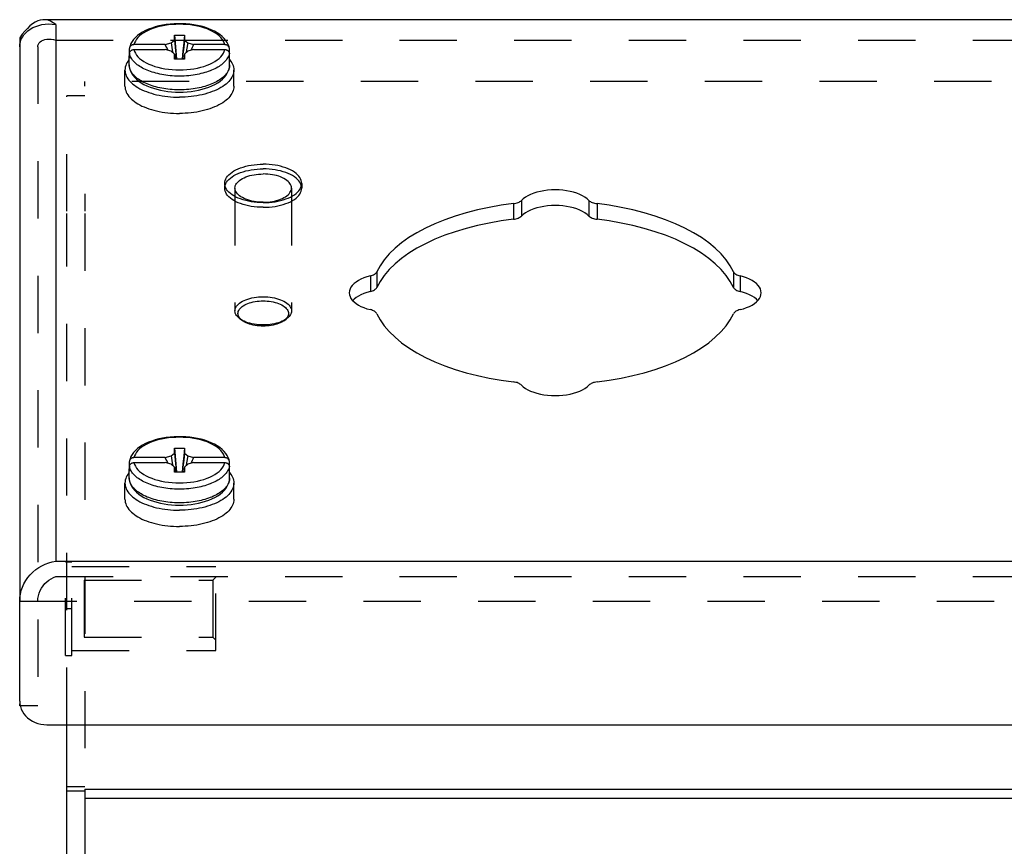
# Model space of a CAD drawing. Header units: inches. Extents: x 0 to 34.7, y 0 to 22.4.
# Tile 5 of 7: x 22.3 to 25.6, y 15.9 to 18.7. Entities that reach past the tile are written whole.
import ezdxf

# ---------------------------------------------------------------- set-up
doc = ezdxf.new("R2010")
doc.units = ezdxf.units.IN
doc.header["$LTSCALE"] = 1.90661
doc.header["$MEASUREMENT"] = 0
doc.linetypes.add('HIDDEN', pattern=[0.2, 0.1, -0.1])
doc.layers.get('0').update_dxf_attribs({"linetype": 'CONTINUOUS'})
doc.layers.add('DEFAULT_2', color=8, linetype='HIDDEN')
doc.layers.add('DOOR_ASSEMBLY', color=7, linetype='CONTINUOUS')

msp = doc.modelspace()

# ---------------------------------------------------------------- linework, layer by layer
at = {"color": 3, "linetype": 'Continuous'}
for p, q in [((22.4397, 13.7137), (22.4397, 16.322)), ((22.4997, 16.1079), (22.4997, 16.0779)), ((22.4997, 16.1079), (32.3797, 16.1079)), ((22.4997, 16.0779), (32.3797, 16.0779))]:
    msp.add_line(p, q, dxfattribs=at)
at = {"color": 7, "linetype": 'Continuous'}
for p, q in [((22.4397, 16.1167), (22.4997, 16.1167)), ((22.4397, 16.1017), (22.4997, 16.1017))]:
    msp.add_line(p, q, dxfattribs=at)
at = {"layer": 'DEFAULT_2', "color": 8, "linetype": 'HIDDEN'}
for p, q in [((22.4997, 18.4478), (22.4997, 18.4638)), ((32.3797, 18.4638), (22.4997, 18.4638)), ((22.4397, 18.0313), (22.4397, 18.4162)), ((22.4997, 18.4162), (22.4397, 18.4162)), ((22.4997, 18.0895), (22.4997, 18.0313)), ((22.4397, 16.322), (22.4397, 18.0238)), ((22.4997, 18.0238), (22.4997, 17.0324)), ((22.4357, 16.5527), (22.4357, 16.8647)), ((22.4357, 16.8647), (22.4567, 16.8647)), ((22.4567, 16.5527), (22.4567, 16.8647)), ((22.4567, 16.8487), (22.9357, 16.8487)), ((22.9357, 16.5687), (22.9357, 16.8487)), ((22.4982, 16.8037), (22.4982, 16.6137)), ((22.4982, 16.8037), (22.9257, 16.8037)), ((22.4997, 16.8155), (22.4997, 16.1079)), ((22.9257, 16.8037), (22.9357, 16.8137)), ((22.9257, 16.8037), (22.9257, 16.6137)), ((22.4357, 16.7087), (22.4567, 16.7087)), ((22.4982, 16.6137), (22.9257, 16.6137)), ((22.9257, 16.6137), (22.9357, 16.6037)), ((22.4357, 16.5527), (22.4567, 16.5527)), ((22.4567, 16.5687), (22.9357, 16.5687)), ((22.4997, 16.0779), (22.4997, 13.7137))]:
    msp.add_line(p, q, dxfattribs=at)
at = {"layer": 'DOOR_ASSEMBLY', "color": 3, "linetype": 'Continuous'}
for p, q in [((32.5159, 18.6693), (22.3634, 18.6693)), ((22.4034, 18.6532), (22.4034, 16.867)), ((22.2886, 18.6039), (22.2926, 18.6116)), ((22.2834, 18.5793), (22.2834, 16.7331)), ((22.4034, 16.867), (32.4759, 16.867)), ((22.2834, 16.4), (22.2834, 16.7031)), ((22.2834, 16.4), (22.284, 16.3912)), ((22.2834, 16.385), (22.2834, 16.3912)), ((22.3734, 16.322), (32.5059, 16.322))]:
    msp.add_line(p, q, dxfattribs=at)
at = {"layer": 'DOOR_ASSEMBLY', "color": 7, "linetype": 'Continuous'}
for p, q in [((22.2834, 18.6093), (22.2834, 18.5793)), ((22.7982, 18.6015), (22.7982, 18.618)), ((22.7982, 18.618), (22.8312, 18.618)), ((22.8312, 18.618), (22.8312, 18.6015)), ((22.6485, 18.5576), (22.6485, 18.5732)), ((22.7677, 18.5862), (22.6636, 18.5862)), ((22.7677, 18.5862), (22.787, 18.5918)), ((22.787, 18.5918), (22.7982, 18.6015)), ((22.8312, 18.6015), (22.8424, 18.5918)), ((22.8424, 18.5918), (22.8617, 18.5862)), ((22.9658, 18.5862), (22.8617, 18.5862)), ((22.9809, 18.5576), (22.9809, 18.5732)), ((22.6477, 18.5191), (22.6477, 18.5494)), ((22.6485, 18.5411), (22.6485, 18.5567)), ((22.6636, 18.5697), (22.7677, 18.5697)), ((22.787, 18.5641), (22.7677, 18.5697)), ((22.7982, 18.5545), (22.787, 18.5641)), ((22.7982, 18.538), (22.7982, 18.5545)), ((22.7982, 18.5545), (22.8003, 18.538)), ((22.8312, 18.538), (22.7982, 18.538)), ((22.8312, 18.5545), (22.8291, 18.538)), ((22.8424, 18.5641), (22.8312, 18.5545)), ((22.8312, 18.5545), (22.8312, 18.538)), ((22.8617, 18.5697), (22.8424, 18.5641)), ((22.8617, 18.5697), (22.9658, 18.5697)), ((22.9815, 18.5535), (22.9809, 18.5576)), ((22.9809, 18.5411), (22.9809, 18.5567)), ((22.9817, 18.5494), (22.9815, 18.5535)), ((22.9817, 18.5191), (22.9817, 18.5494)), ((22.9817, 18.5191), (22.9815, 18.5152)), ((22.6337, 18.4476), (22.6337, 18.5017)), ((22.9957, 18.4476), (22.9957, 18.5017)), ((23.9255, 18.0568), (23.9255, 18.0049)), ((23.9523, 18.0675), (23.9523, 18.0156)), ((24.177, 18.0675), (24.177, 18.0156)), ((24.2039, 18.0568), (24.2039, 18.0049)), ((23.4713, 17.8297), (23.4713, 17.7777)), ((24.6581, 17.8297), (24.6581, 17.7777)), ((23.4499, 17.8163), (23.4499, 17.7643)), ((24.6795, 17.8163), (24.6795, 17.7643)), ((22.778, 17.2767), (22.7662, 17.275)), ((22.784, 17.2795), (22.7712, 17.2779)), ((22.7982, 17.2265), (22.7982, 17.243)), ((22.7982, 17.243), (22.8312, 17.243)), ((22.8312, 17.243), (22.8312, 17.2265)), ((22.6485, 17.1826), (22.6485, 17.1982)), ((22.7677, 17.2112), (22.6636, 17.2112)), ((22.7677, 17.2112), (22.787, 17.2168)), ((22.787, 17.2168), (22.7982, 17.2265)), ((22.8312, 17.2265), (22.8424, 17.2168)), ((22.8424, 17.2168), (22.8617, 17.2112)), ((22.9658, 17.2112), (22.8617, 17.2112)), ((22.9809, 17.1826), (22.9809, 17.1982)), ((22.6477, 17.1441), (22.6477, 17.1744)), ((22.6485, 17.1661), (22.6485, 17.1817)), ((22.6636, 17.1947), (22.7677, 17.1947)), ((22.787, 17.1891), (22.7677, 17.1947)), ((22.7982, 17.1795), (22.787, 17.1891)), ((22.7982, 17.163), (22.7982, 17.1795)), ((22.7982, 17.1795), (22.8003, 17.163)), ((22.8312, 17.163), (22.7982, 17.163)), ((22.8312, 17.1795), (22.8291, 17.163)), ((22.8424, 17.1891), (22.8312, 17.1795)), ((22.8312, 17.1795), (22.8312, 17.163)), ((22.8617, 17.1947), (22.8424, 17.1891)), ((22.8617, 17.1947), (22.9658, 17.1947)), ((22.9815, 17.1785), (22.9809, 17.1826)), ((22.9809, 17.1661), (22.9809, 17.1817)), ((22.9817, 17.1744), (22.9815, 17.1785)), ((22.9817, 17.1441), (22.9817, 17.1744)), ((22.9817, 17.1441), (22.9815, 17.1402)), ((22.6337, 17.0726), (22.6337, 17.1267)), ((22.9957, 17.0726), (22.9957, 17.1267)), ((22.2834, 16.7031), (22.2834, 16.7331))]:
    msp.add_line(p, q, dxfattribs=at)
at = {"layer": 'DOOR_ASSEMBLY', "color": 8, "linetype": 'HIDDEN'}
for p, q in [((22.3434, 18.5793), (22.3434, 16.385)), ((22.4034, 18.6013), (32.4759, 18.6013)), ((22.9654, 18.1242), (22.9654, 18.1086)), ((23.2214, 18.1242), (23.2214, 18.1086)), ((22.9994, 18.1086), (22.9994, 17.6999)), ((23.1874, 18.1086), (23.1874, 17.6999)), ((23.0249, 17.6669), (23.0167, 17.6727)), ((23.162, 17.6669), (23.1702, 17.6727)), ((22.4034, 16.815), (32.4759, 16.815)), ((22.2834, 16.7331), (32.5959, 16.7331)), ((22.3434, 16.385), (22.2834, 16.385))]:
    msp.add_line(p, q, dxfattribs=at)
at = {"layer": 'DOOR_ASSEMBLY', "color": 3, "linetype": 'Continuous'}
for points in [[(22.3634, 18.6693), (22.3606, 18.6692), (22.352, 18.668), (22.3434, 18.6652), (22.3349, 18.661), (22.3263, 18.6554), (22.3177, 18.6485), (22.3092, 18.6403), (22.3006, 18.6309), (22.292, 18.6206), (22.2834, 18.6093)], [(22.4034, 18.6532), (22.3949, 18.6593), (22.3863, 18.664), (22.3777, 18.6672), (22.3692, 18.669), (22.3634, 18.6693)], [(22.2926, 18.6116), (22.2976, 18.6189), (22.3036, 18.6258), (22.3107, 18.6321), (22.3186, 18.6378), (22.3273, 18.6428), (22.3368, 18.647), (22.3469, 18.6503), (22.3575, 18.6528), (22.3686, 18.6544), (22.3801, 18.655), (22.3917, 18.6546), (22.4034, 18.6532)], [(22.2834, 18.5793), (22.284, 18.5876), (22.2857, 18.5958), (22.2886, 18.6039)], [(24.177, 18.0675), (24.1709, 18.0731), (24.1637, 18.0783), (24.1554, 18.0831), (24.1462, 18.0875), (24.1362, 18.0914), (24.1255, 18.0947), (24.1141, 18.0975), (24.1022, 18.0997), (24.0899, 18.1013), (24.0774, 18.1023), (24.0647, 18.1026), (24.052, 18.1023), (24.0395, 18.1013), (24.0272, 18.0997), (24.0153, 18.0975), (24.0039, 18.0947), (23.9932, 18.0914), (23.9831, 18.0875), (23.974, 18.0831), (23.9657, 18.0783), (23.9585, 18.0731), (23.9523, 18.0675)], [(23.9255, 18.0568), (23.8846, 18.0513), (23.8448, 18.0443), (23.8059, 18.036), (23.7683, 18.0264), (23.7321, 18.0155), (23.6975, 18.0033), (23.6646, 17.99), (23.6337, 17.9756), (23.6049, 17.9601), (23.5782, 17.9437), (23.554, 17.9264), (23.5321, 17.9083), (23.5129, 17.8895), (23.4962, 17.8701), (23.4824, 17.8501), (23.4713, 17.8297)], [(23.9255, 18.0568), (23.9298, 18.0574), (23.9339, 18.0583), (23.9377, 18.0594), (23.9413, 18.0607), (23.9446, 18.0621), (23.9476, 18.0638), (23.9502, 18.0656), (23.9523, 18.0675)], [(24.177, 18.0675), (24.1792, 18.0656), (24.1818, 18.0638), (24.1847, 18.0621), (24.188, 18.0607), (24.1916, 18.0594), (24.1955, 18.0583), (24.1996, 18.0574), (24.2039, 18.0568)], [(24.6581, 17.8297), (24.647, 17.8501), (24.6331, 17.8701), (24.6165, 17.8895), (24.5973, 17.9083), (24.5754, 17.9264), (24.5511, 17.9437), (24.5245, 17.9601), (24.4957, 17.9756), (24.4648, 17.99), (24.4319, 18.0033), (24.3973, 18.0155), (24.3611, 18.0264), (24.3235, 18.036), (24.2846, 18.0443), (24.2447, 18.0513), (24.2039, 18.0568)], [(23.4499, 17.8163), (23.4538, 17.8174), (23.4574, 17.8187), (23.4607, 17.8201), (23.4636, 17.8218), (23.4662, 17.8236), (23.4683, 17.8255), (23.47, 17.8276), (23.4713, 17.8297)], [(24.6581, 17.8297), (24.6593, 17.8276), (24.661, 17.8255), (24.6632, 17.8236), (24.6658, 17.8218), (24.6687, 17.8201), (24.672, 17.8187), (24.6756, 17.8174), (24.6795, 17.8163)], [(23.4499, 17.8163), (23.4387, 17.8132), (23.4284, 17.8096), (23.4187, 17.8055), (23.41, 17.8009), (23.4022, 17.7959), (23.3955, 17.7905), (23.3899, 17.7848), (23.3854, 17.7789), (23.3823, 17.7727), (23.3803, 17.7664), (23.3797, 17.7601)], [(24.7497, 17.7601), (24.749, 17.7664), (24.7471, 17.7727), (24.7439, 17.7789), (24.7395, 17.7848), (24.7339, 17.7905), (24.7272, 17.7959), (24.7194, 17.8009), (24.7107, 17.8055), (24.701, 17.8096), (24.6907, 17.8132), (24.6795, 17.8163)], [(23.3797, 17.7601), (23.3803, 17.7538), (23.3823, 17.7475), (23.3854, 17.7414), (23.3899, 17.7354), (23.3955, 17.7297), (23.4022, 17.7244), (23.41, 17.7193), (23.4187, 17.7147), (23.4284, 17.7106), (23.4387, 17.707), (23.4499, 17.7039)], [(24.6795, 17.7039), (24.6907, 17.707), (24.701, 17.7106), (24.7107, 17.7147), (24.7194, 17.7193), (24.7272, 17.7244), (24.7339, 17.7297), (24.7395, 17.7354), (24.7439, 17.7414), (24.7471, 17.7475), (24.749, 17.7538), (24.7497, 17.7601)], [(23.4713, 17.6905), (23.47, 17.6927), (23.4683, 17.6947), (23.4662, 17.6966), (23.4636, 17.6984), (23.4607, 17.7001), (23.4574, 17.7016), (23.4538, 17.7029), (23.4499, 17.7039)], [(23.4713, 17.6905), (23.4824, 17.6701), (23.4962, 17.6502), (23.5129, 17.6307), (23.5321, 17.6119), (23.554, 17.5938), (23.5782, 17.5765), (23.6049, 17.5601), (23.6337, 17.5446), (23.6646, 17.5302), (23.6975, 17.5169), (23.7321, 17.5047), (23.7683, 17.4938), (23.8059, 17.4842), (23.8448, 17.4759), (23.8846, 17.469), (23.9255, 17.4634)], [(24.2039, 17.4634), (24.2447, 17.469), (24.2846, 17.4759), (24.3235, 17.4842), (24.3611, 17.4938), (24.3973, 17.5047), (24.4319, 17.5169), (24.4648, 17.5302), (24.4957, 17.5446), (24.5245, 17.5601), (24.5511, 17.5765), (24.5754, 17.5938), (24.5973, 17.6119), (24.6165, 17.6307), (24.6331, 17.6502), (24.647, 17.6701), (24.6581, 17.6905)], [(24.6795, 17.7039), (24.6756, 17.7029), (24.672, 17.7016), (24.6687, 17.7001), (24.6658, 17.6984), (24.6632, 17.6966), (24.661, 17.6947), (24.6593, 17.6927), (24.6581, 17.6905)], [(23.9523, 17.4527), (23.9502, 17.4547), (23.9476, 17.4564), (23.9446, 17.4581), (23.9413, 17.4596), (23.9377, 17.4609), (23.9339, 17.4619), (23.9298, 17.4628), (23.9255, 17.4634)], [(24.2039, 17.4634), (24.1996, 17.4628), (24.1955, 17.4619), (24.1916, 17.4609), (24.188, 17.4596), (24.1847, 17.4581), (24.1818, 17.4564), (24.1792, 17.4547), (24.177, 17.4527)], [(23.9523, 17.4527), (23.9585, 17.4471), (23.9657, 17.4419), (23.974, 17.4371), (23.9831, 17.4327), (23.9932, 17.4289), (24.0039, 17.4255), (24.0153, 17.4227), (24.0272, 17.4205), (24.0395, 17.4189), (24.052, 17.4179), (24.0647, 17.4176), (24.0774, 17.4179), (24.0899, 17.4189), (24.1022, 17.4205), (24.1141, 17.4227), (24.1255, 17.4255), (24.1362, 17.4289), (24.1462, 17.4327), (24.1554, 17.4371), (24.1637, 17.4419), (24.1709, 17.4471), (24.177, 17.4527)], [(22.2834, 16.7331), (22.284, 16.7451), (22.2857, 16.7571), (22.2886, 16.7689), (22.2926, 16.7804), (22.2976, 16.7914), (22.3036, 16.802), (22.3107, 16.8121), (22.3186, 16.8216), (22.3273, 16.8303), (22.3368, 16.8383), (22.3469, 16.8453), (22.3575, 16.8515), (22.3686, 16.8569), (22.3801, 16.8613), (22.3917, 16.8646), (22.4034, 16.867)], [(22.284, 16.3912), (22.2857, 16.3826), (22.2885, 16.3742), (22.2924, 16.3661), (22.2972, 16.3585), (22.3031, 16.3514), (22.3098, 16.3448), (22.3173, 16.339), (22.3256, 16.334), (22.3344, 16.3297), (22.3437, 16.3264), (22.3534, 16.324), (22.3633, 16.3225), (22.3734, 16.322)]]:
    msp.add_lwpolyline(points, dxfattribs=at)
at = {"layer": 'DOOR_ASSEMBLY', "color": 7, "linetype": 'Continuous'}
for points in [[(22.9807, 18.5754), (22.9797, 18.5792), (22.9773, 18.5864), (22.9737, 18.5935), (22.9691, 18.6005), (22.9635, 18.6072), (22.9567, 18.6138), (22.949, 18.62), (22.9404, 18.6258), (22.9309, 18.6311), (22.9208, 18.6359), (22.9101, 18.6402), (22.8988, 18.644), (22.887, 18.6473), (22.8748, 18.6501), (22.8622, 18.6523), (22.8494, 18.654), (22.8364, 18.6552), (22.8233, 18.6558), (22.8102, 18.6559), (22.7971, 18.6555), (22.784, 18.6545), (22.7712, 18.6529), (22.7586, 18.6509), (22.7463, 18.6483), (22.7345, 18.6452), (22.7231, 18.6416), (22.7122, 18.6374), (22.7019, 18.6328), (22.6923, 18.6277), (22.6835, 18.6222), (22.6755, 18.6162), (22.6685, 18.6099), (22.6625, 18.6033), (22.6575, 18.5965), (22.6535, 18.5895), (22.6506, 18.5825), (22.6487, 18.5754)], [(22.9658, 18.5862), (22.9639, 18.5923), (22.9611, 18.5983), (22.9573, 18.6042), (22.9526, 18.6099), (22.947, 18.6154), (22.9405, 18.6206), (22.9331, 18.6256), (22.925, 18.6302), (22.9162, 18.6345), (22.9067, 18.6385), (22.8965, 18.642), (22.8859, 18.6451), (22.8747, 18.6478), (22.8632, 18.65), (22.8514, 18.6517), (22.8393, 18.653), (22.827, 18.6537), (22.8147, 18.654), (22.8024, 18.6537), (22.7901, 18.653), (22.778, 18.6517), (22.7662, 18.65), (22.7546, 18.6478), (22.7435, 18.6451), (22.7328, 18.642), (22.7227, 18.6385), (22.7132, 18.6345), (22.7044, 18.6302), (22.6962, 18.6256), (22.6889, 18.6206), (22.6824, 18.6154), (22.6768, 18.6099), (22.672, 18.6042), (22.6682, 18.5983), (22.6654, 18.5923), (22.6636, 18.5862)], [(22.7982, 18.618), (22.8004, 18.592), (22.8028, 18.5659), (22.8055, 18.5395), (22.8056, 18.538)], [(22.8312, 18.618), (22.829, 18.592), (22.8265, 18.5659), (22.8239, 18.5395), (22.8237, 18.538)], [(22.6487, 18.5754), (22.6486, 18.5745), (22.6485, 18.5732)], [(22.6636, 18.5862), (22.6621, 18.5861), (22.6607, 18.586), (22.6592, 18.5856), (22.6578, 18.5852), (22.6565, 18.5847), (22.6552, 18.584), (22.654, 18.5833), (22.6529, 18.5824), (22.6519, 18.5815), (22.6511, 18.5804), (22.6503, 18.5793), (22.6497, 18.5782), (22.6492, 18.577), (22.6488, 18.5757), (22.6487, 18.5754)], [(22.7771, 18.567), (22.7749, 18.5714), (22.7725, 18.5762), (22.7701, 18.5811), (22.7677, 18.5862)], [(22.787, 18.5918), (22.7907, 18.5694), (22.7926, 18.5593)], [(22.7982, 18.6015), (22.8004, 18.5777), (22.8028, 18.554), (22.8046, 18.538)], [(22.8312, 18.6015), (22.829, 18.5777), (22.8265, 18.554), (22.8248, 18.538)], [(22.8424, 18.5918), (22.8386, 18.5694), (22.8368, 18.5593)], [(22.8617, 18.5862), (22.8593, 18.5811), (22.8569, 18.5762), (22.8545, 18.5714), (22.8522, 18.567)], [(22.9807, 18.5754), (22.9806, 18.5757), (22.9802, 18.577), (22.9797, 18.5782), (22.9791, 18.5793), (22.9783, 18.5804), (22.9774, 18.5815), (22.9765, 18.5824), (22.9754, 18.5833), (22.9742, 18.584), (22.9729, 18.5847), (22.9716, 18.5852), (22.9702, 18.5856), (22.9687, 18.586), (22.9673, 18.5861), (22.9658, 18.5862)], [(22.9809, 18.5732), (22.9808, 18.5745), (22.9807, 18.5754)], [(22.6485, 18.5576), (22.6479, 18.5535), (22.6477, 18.5494)], [(22.6477, 18.5494), (22.6479, 18.5452), (22.6485, 18.5411)], [(22.6485, 18.5567), (22.6486, 18.558), (22.6488, 18.5592), (22.6492, 18.5605), (22.6497, 18.5617), (22.6503, 18.5628), (22.651, 18.5639), (22.6519, 18.565), (22.6529, 18.5659), (22.654, 18.5668), (22.6552, 18.5675), (22.6565, 18.5682), (22.6578, 18.5687), (22.6592, 18.5691), (22.6607, 18.5695), (22.6621, 18.5696), (22.6636, 18.5697)], [(22.7073, 18.501), (22.702, 18.5033), (22.6969, 18.5058), (22.692, 18.5083), (22.6874, 18.5109), (22.6829, 18.5137), (22.6787, 18.5165), (22.6747, 18.5194), (22.671, 18.5224), (22.6675, 18.5255), (22.6644, 18.5286), (22.6614, 18.5318), (22.6588, 18.535), (22.6564, 18.5384), (22.6542, 18.5419), (22.6523, 18.5454), (22.6507, 18.5491), (22.6494, 18.5529), (22.6485, 18.5567)], [(22.6636, 18.5697), (22.6654, 18.5636), (22.6682, 18.5576), (22.672, 18.5517), (22.6768, 18.546), (22.6824, 18.5405), (22.6889, 18.5353), (22.6962, 18.5303), (22.7044, 18.5257), (22.7132, 18.5214), (22.7227, 18.5174), (22.7328, 18.5139), (22.7435, 18.5108), (22.7546, 18.5081), (22.7662, 18.5059), (22.778, 18.5042), (22.7901, 18.503), (22.8024, 18.5022), (22.8147, 18.502), (22.827, 18.5022), (22.8393, 18.503), (22.8514, 18.5042), (22.8632, 18.5059), (22.8747, 18.5081), (22.8859, 18.5108), (22.8965, 18.5139), (22.9067, 18.5174), (22.9162, 18.5214), (22.925, 18.5257), (22.9331, 18.5303), (22.9405, 18.5353), (22.947, 18.5405), (22.9526, 18.546), (22.9573, 18.5517), (22.9611, 18.5576), (22.9639, 18.5636), (22.9658, 18.5697)], [(22.9809, 18.5567), (22.9799, 18.5529), (22.9787, 18.5491), (22.9771, 18.5454), (22.9752, 18.5419), (22.973, 18.5384), (22.9706, 18.535), (22.9679, 18.5318), (22.965, 18.5286), (22.9618, 18.5255), (22.9584, 18.5224), (22.9547, 18.5194), (22.9507, 18.5165), (22.9465, 18.5137), (22.942, 18.5109), (22.9373, 18.5083), (22.9324, 18.5057), (22.9273, 18.5033)], [(22.9658, 18.5697), (22.9673, 18.5696), (22.9687, 18.5695), (22.9702, 18.5691), (22.9715, 18.5687), (22.9729, 18.5682), (22.9742, 18.5675), (22.9753, 18.5668), (22.9764, 18.5659), (22.9774, 18.565), (22.9783, 18.5639), (22.9791, 18.5628), (22.9797, 18.5617), (22.9802, 18.5605), (22.9806, 18.5592), (22.9808, 18.558), (22.9809, 18.5567)], [(22.9809, 18.5411), (22.9815, 18.5452), (22.9817, 18.5494)], [(22.6477, 18.5366), (22.6465, 18.5352), (22.6432, 18.5306), (22.6403, 18.526), (22.6379, 18.5212), (22.6361, 18.5164), (22.6347, 18.5115), (22.634, 18.5066), (22.6337, 18.5017)], [(22.6477, 18.5191), (22.6481, 18.5121), (22.6496, 18.5051), (22.6519, 18.4981), (22.6553, 18.4911), (22.6597, 18.4842), (22.6652, 18.4775), (22.6717, 18.471), (22.6792, 18.4649), (22.6876, 18.4592), (22.6967, 18.4539), (22.7066, 18.449), (22.717, 18.4447), (22.728, 18.4408), (22.7395, 18.4375), (22.7514, 18.4346), (22.7636, 18.4323), (22.7762, 18.4304), (22.7889, 18.4291), (22.8018, 18.4283), (22.8147, 18.4281)], [(22.8147, 18.4356), (22.8065, 18.4357), (22.7986, 18.4359), (22.791, 18.4364), (22.7835, 18.437), (22.7763, 18.4378), (22.7692, 18.4387), (22.7624, 18.4398), (22.7557, 18.4409), (22.7491, 18.4423), (22.7427, 18.4437), (22.7364, 18.4453), (22.7302, 18.447), (22.7242, 18.4489), (22.7183, 18.4509), (22.7126, 18.453), (22.7071, 18.4552), (22.7018, 18.4575), (22.6967, 18.46), (22.6918, 18.4625), (22.6871, 18.4652), (22.6826, 18.468), (22.6784, 18.4708), (22.6744, 18.4737), (22.6707, 18.4768), (22.6673, 18.4798), (22.6641, 18.483), (22.6612, 18.4862), (22.6586, 18.4894), (22.6561, 18.4928), (22.654, 18.4963), (22.6521, 18.4999), (22.6506, 18.5036), (22.6493, 18.5074), (22.6484, 18.5113), (22.6479, 18.5152), (22.6477, 18.5191)], [(22.8147, 18.4281), (22.8277, 18.4283), (22.8406, 18.4291), (22.8534, 18.4304), (22.8659, 18.4323), (22.8782, 18.4346), (22.8901, 18.4375), (22.9016, 18.4409), (22.9126, 18.4448), (22.923, 18.4491), (22.9328, 18.454), (22.942, 18.4593), (22.9503, 18.465), (22.9577, 18.4711), (22.9642, 18.4776), (22.9697, 18.4843), (22.9741, 18.4911), (22.9774, 18.4981), (22.9798, 18.5051), (22.9812, 18.5121), (22.9817, 18.5191)], [(22.9815, 18.5152), (22.981, 18.5113), (22.9801, 18.5074), (22.9788, 18.5036), (22.9773, 18.4999), (22.9754, 18.4963), (22.9732, 18.4928), (22.9708, 18.4895), (22.9682, 18.4862), (22.9653, 18.483), (22.9621, 18.4799), (22.9587, 18.4768), (22.955, 18.4738), (22.951, 18.4708), (22.9468, 18.468), (22.9423, 18.4652), (22.9377, 18.4626), (22.9328, 18.46), (22.9277, 18.4576), (22.9223, 18.4552), (22.9168, 18.453), (22.9111, 18.4509), (22.9053, 18.4489), (22.8992, 18.4471), (22.8931, 18.4453), (22.8868, 18.4437), (22.8803, 18.4423), (22.8738, 18.441), (22.8671, 18.4398), (22.8602, 18.4387), (22.8531, 18.4378), (22.8459, 18.437), (22.8385, 18.4364), (22.8308, 18.4359), (22.8228, 18.4357), (22.8147, 18.4356)], [(22.9817, 18.5366), (22.9828, 18.5352), (22.9862, 18.5306), (22.9891, 18.526), (22.9915, 18.5212), (22.9933, 18.5164), (22.9946, 18.5115), (22.9954, 18.5066), (22.9957, 18.5017)], [(22.6337, 18.5017), (22.634, 18.4968), (22.6347, 18.492), (22.6361, 18.4871), (22.6379, 18.4823), (22.6403, 18.4775), (22.6432, 18.4728), (22.6465, 18.4682), (22.6504, 18.4637), (22.6548, 18.4593), (22.6596, 18.4551), (22.6649, 18.451), (22.6706, 18.447), (22.6767, 18.4432)], [(22.8147, 18.4815), (22.8066, 18.4816), (22.7987, 18.4818), (22.791, 18.4823), (22.7836, 18.4829), (22.7764, 18.4837), (22.7693, 18.4846), (22.7625, 18.4856), (22.7558, 18.4868), (22.7492, 18.4881), (22.7428, 18.4896), (22.7366, 18.4912), (22.7304, 18.4929), (22.7244, 18.4947), (22.7185, 18.4967), (22.7128, 18.4988), (22.7073, 18.501)], [(22.9273, 18.5033), (22.922, 18.501), (22.9165, 18.4988), (22.9108, 18.4967), (22.905, 18.4947), (22.899, 18.4929), (22.8928, 18.4912), (22.8865, 18.4896), (22.8801, 18.4881), (22.8736, 18.4868), (22.8669, 18.4856), (22.86, 18.4846), (22.853, 18.4837), (22.8458, 18.4829), (22.8384, 18.4823), (22.8307, 18.4818), (22.8228, 18.4816), (22.8147, 18.4815)], [(22.9957, 18.5017), (22.9954, 18.4968), (22.9946, 18.492), (22.9933, 18.4871), (22.9915, 18.4823), (22.9891, 18.4775), (22.9862, 18.4728), (22.9828, 18.4682), (22.979, 18.4637), (22.9746, 18.4593), (22.9698, 18.4551), (22.9645, 18.451), (22.9588, 18.447), (22.9526, 18.4432)], [(22.6337, 18.4476), (22.634, 18.4427), (22.6347, 18.4378), (22.6361, 18.433), (22.6379, 18.4282), (22.6403, 18.4234), (22.6432, 18.4187), (22.6465, 18.4141), (22.6504, 18.4096), (22.6548, 18.4052), (22.6596, 18.401), (22.6649, 18.3968), (22.6706, 18.3928), (22.6767, 18.389), (22.6833, 18.3854), (22.6902, 18.3819), (22.6975, 18.3786), (22.7052, 18.3756), (22.7131, 18.3727), (22.7214, 18.3701), (22.7299, 18.3677), (22.7387, 18.3655), (22.7477, 18.3635), (22.7569, 18.3619), (22.7663, 18.3604), (22.7758, 18.3592), (22.7854, 18.3583), (22.7951, 18.3576), (22.8049, 18.3572), (22.8147, 18.3571)], [(22.6767, 18.4432), (22.6833, 18.4395), (22.6902, 18.436), (22.6975, 18.4328), (22.7052, 18.4297), (22.7131, 18.4268), (22.7214, 18.4242), (22.7299, 18.4218), (22.7387, 18.4196), (22.7477, 18.4177), (22.7569, 18.416), (22.7663, 18.4145), (22.7758, 18.4134), (22.7854, 18.4124), (22.7951, 18.4118), (22.8049, 18.4114), (22.8147, 18.4112)], [(22.9957, 18.4476), (22.9954, 18.4427), (22.9946, 18.4378), (22.9933, 18.433), (22.9915, 18.4282), (22.9891, 18.4234), (22.9862, 18.4187), (22.9828, 18.4141), (22.979, 18.4096), (22.9746, 18.4052), (22.9698, 18.401), (22.9645, 18.3968), (22.9588, 18.3928), (22.9526, 18.389), (22.9461, 18.3854), (22.9392, 18.3819), (22.9319, 18.3786), (22.9242, 18.3756), (22.9163, 18.3727), (22.908, 18.3701), (22.8995, 18.3677), (22.8907, 18.3655), (22.8817, 18.3635), (22.8725, 18.3619), (22.8631, 18.3604), (22.8536, 18.3592), (22.844, 18.3583), (22.8343, 18.3576), (22.8245, 18.3572), (22.8147, 18.3571)], [(22.9526, 18.4432), (22.9461, 18.4395), (22.9392, 18.436), (22.9319, 18.4328), (22.9242, 18.4297), (22.9163, 18.4268), (22.908, 18.4242), (22.8995, 18.4218), (22.8907, 18.4196), (22.8817, 18.4177), (22.8725, 18.416), (22.8631, 18.4145), (22.8536, 18.4134), (22.844, 18.4124), (22.8343, 18.4118), (22.8245, 18.4114), (22.8147, 18.4112)], [(24.177, 18.0156), (24.1709, 18.0211), (24.1637, 18.0263), (24.1554, 18.0311), (24.1462, 18.0355), (24.1362, 18.0394), (24.1255, 18.0428), (24.1141, 18.0456), (24.1022, 18.0478), (24.0899, 18.0494), (24.0774, 18.0503), (24.0647, 18.0507), (24.052, 18.0503), (24.0395, 18.0494), (24.0272, 18.0478), (24.0153, 18.0456), (24.0039, 18.0428), (23.9932, 18.0394), (23.9831, 18.0355), (23.974, 18.0311), (23.9657, 18.0263), (23.9585, 18.0211), (23.9523, 18.0156)], [(23.9255, 18.0049), (23.9298, 18.0055), (23.9339, 18.0063), (23.9377, 18.0074), (23.9413, 18.0087), (23.9446, 18.0102), (23.9476, 18.0118), (23.9502, 18.0136), (23.9523, 18.0156)], [(24.177, 18.0156), (24.1792, 18.0136), (24.1818, 18.0118), (24.1847, 18.0102), (24.188, 18.0087), (24.1916, 18.0074), (24.1955, 18.0063), (24.1996, 18.0055), (24.2039, 18.0049)], [(23.9255, 18.0049), (23.8846, 17.9993), (23.8448, 17.9924), (23.8059, 17.9841), (23.7683, 17.9744), (23.7321, 17.9635), (23.6975, 17.9514), (23.6646, 17.9381), (23.6337, 17.9236), (23.6049, 17.9082), (23.5782, 17.8918), (23.554, 17.8745), (23.5321, 17.8564), (23.5129, 17.8375), (23.4962, 17.8181), (23.4824, 17.7982), (23.4713, 17.7777)], [(24.6581, 17.7777), (24.647, 17.7982), (24.6331, 17.8181), (24.6165, 17.8375), (24.5973, 17.8564), (24.5754, 17.8745), (24.5511, 17.8918), (24.5245, 17.9082), (24.4957, 17.9236), (24.4648, 17.9381), (24.4319, 17.9514), (24.3973, 17.9635), (24.3611, 17.9744), (24.3235, 17.9841), (24.2846, 17.9924), (24.2447, 17.9993), (24.2039, 18.0049)], [(23.4499, 17.7643), (23.4387, 17.7612), (23.4284, 17.7576), (23.4187, 17.7535), (23.41, 17.7489), (23.4022, 17.7439), (23.3955, 17.7385), (23.3911, 17.7341)], [(23.4499, 17.7643), (23.4538, 17.7654), (23.4574, 17.7667), (23.4607, 17.7682), (23.4636, 17.7698), (23.4662, 17.7716), (23.4683, 17.7736), (23.47, 17.7756), (23.4713, 17.7777)], [(24.6581, 17.7777), (24.6593, 17.7756), (24.661, 17.7736), (24.6632, 17.7716), (24.6658, 17.7698), (24.6687, 17.7682), (24.672, 17.7667), (24.6756, 17.7654), (24.6795, 17.7643)], [(24.7382, 17.7341), (24.7339, 17.7385), (24.7272, 17.7439), (24.7194, 17.7489), (24.7107, 17.7535), (24.701, 17.7576), (24.6907, 17.7612), (24.6795, 17.7643)], [(22.7712, 17.2779), (22.7586, 17.2759), (22.7463, 17.2733), (22.7345, 17.2702), (22.7231, 17.2666), (22.7122, 17.2624), (22.7019, 17.2578), (22.6923, 17.2527), (22.6835, 17.2472), (22.6755, 17.2412), (22.6685, 17.2349), (22.6625, 17.2283), (22.6575, 17.2215), (22.6535, 17.2145), (22.6506, 17.2075), (22.6487, 17.2004)], [(22.7662, 17.275), (22.7546, 17.2728), (22.7435, 17.2701), (22.7328, 17.267), (22.7227, 17.2635), (22.7132, 17.2595), (22.7044, 17.2552), (22.6962, 17.2506), (22.6889, 17.2456), (22.6824, 17.2404), (22.6768, 17.2349), (22.672, 17.2292), (22.6682, 17.2233), (22.6654, 17.2173), (22.6636, 17.2112)], [(22.9658, 17.2112), (22.9639, 17.2173), (22.9611, 17.2233), (22.9573, 17.2292), (22.9526, 17.2349), (22.947, 17.2404), (22.9405, 17.2456), (22.9331, 17.2506), (22.925, 17.2552), (22.9162, 17.2595), (22.9067, 17.2635), (22.8965, 17.267), (22.8859, 17.2701), (22.8747, 17.2728), (22.8632, 17.275), (22.8514, 17.2767), (22.8393, 17.278), (22.827, 17.2787), (22.8147, 17.279), (22.8024, 17.2787), (22.7901, 17.278), (22.778, 17.2767)], [(22.9807, 17.2004), (22.9797, 17.2042), (22.9773, 17.2114), (22.9737, 17.2185), (22.9691, 17.2255), (22.9635, 17.2322), (22.9567, 17.2388), (22.949, 17.245), (22.9404, 17.2508), (22.9309, 17.2561), (22.9208, 17.2609), (22.9101, 17.2652), (22.8988, 17.269), (22.887, 17.2723), (22.8748, 17.2751), (22.8622, 17.2773), (22.8494, 17.279), (22.8364, 17.2802), (22.8233, 17.2808), (22.8102, 17.2809), (22.7971, 17.2805), (22.784, 17.2795)], [(22.7982, 17.243), (22.8004, 17.217), (22.8028, 17.1909), (22.8055, 17.1645), (22.8056, 17.163)], [(22.8312, 17.243), (22.829, 17.217), (22.8265, 17.1909), (22.8239, 17.1645), (22.8237, 17.163)], [(22.6487, 17.2004), (22.6486, 17.1995), (22.6485, 17.1982)], [(22.6636, 17.2112), (22.6621, 17.2111), (22.6607, 17.211), (22.6592, 17.2106), (22.6578, 17.2102), (22.6565, 17.2097), (22.6552, 17.209), (22.654, 17.2083), (22.6529, 17.2074), (22.6519, 17.2065), (22.6511, 17.2054), (22.6503, 17.2043), (22.6497, 17.2032), (22.6492, 17.202), (22.6488, 17.2007), (22.6487, 17.2004)], [(22.7771, 17.192), (22.7749, 17.1964), (22.7725, 17.2012), (22.7701, 17.2061), (22.7677, 17.2112)], [(22.787, 17.2168), (22.7907, 17.1944), (22.7926, 17.1843)], [(22.7982, 17.2265), (22.8004, 17.2027), (22.8028, 17.179), (22.8046, 17.163)], [(22.8312, 17.2265), (22.829, 17.2027), (22.8265, 17.179), (22.8248, 17.163)], [(22.8424, 17.2168), (22.8386, 17.1944), (22.8368, 17.1843)], [(22.8617, 17.2112), (22.8593, 17.2061), (22.8569, 17.2012), (22.8545, 17.1964), (22.8522, 17.192)], [(22.9807, 17.2004), (22.9806, 17.2007), (22.9802, 17.202), (22.9797, 17.2032), (22.9791, 17.2043), (22.9783, 17.2054), (22.9774, 17.2065), (22.9765, 17.2074), (22.9754, 17.2083), (22.9742, 17.209), (22.9729, 17.2097), (22.9716, 17.2102), (22.9702, 17.2106), (22.9687, 17.211), (22.9673, 17.2111), (22.9658, 17.2112)], [(22.9809, 17.1982), (22.9808, 17.1995), (22.9807, 17.2004)], [(22.6485, 17.1826), (22.6479, 17.1785), (22.6477, 17.1744)], [(22.6477, 17.1744), (22.6479, 17.1702), (22.6485, 17.1661)], [(22.6485, 17.1817), (22.6486, 17.183), (22.6488, 17.1842), (22.6492, 17.1855), (22.6497, 17.1867), (22.6503, 17.1878), (22.651, 17.1889), (22.6519, 17.19), (22.6529, 17.1909), (22.654, 17.1918), (22.6552, 17.1925), (22.6565, 17.1932), (22.6578, 17.1937), (22.6592, 17.1941), (22.6607, 17.1945), (22.6621, 17.1946), (22.6636, 17.1947)], [(22.7073, 17.126), (22.702, 17.1283), (22.6969, 17.1308), (22.692, 17.1333), (22.6874, 17.1359), (22.6829, 17.1387), (22.6787, 17.1415), (22.6747, 17.1444), (22.671, 17.1474), (22.6675, 17.1505), (22.6644, 17.1536), (22.6614, 17.1568), (22.6588, 17.16), (22.6564, 17.1634), (22.6542, 17.1669), (22.6523, 17.1704), (22.6507, 17.1741), (22.6494, 17.1779), (22.6485, 17.1817)], [(22.6636, 17.1947), (22.6654, 17.1886), (22.6682, 17.1826), (22.672, 17.1767), (22.6768, 17.171), (22.6824, 17.1655), (22.6889, 17.1603), (22.6962, 17.1553), (22.7044, 17.1507), (22.7132, 17.1464), (22.7227, 17.1424), (22.7328, 17.1389), (22.7435, 17.1358), (22.7546, 17.1331), (22.7662, 17.1309), (22.778, 17.1292), (22.7901, 17.128), (22.8024, 17.1272), (22.8147, 17.127), (22.827, 17.1272), (22.8393, 17.128), (22.8514, 17.1292), (22.8632, 17.1309), (22.8747, 17.1331), (22.8859, 17.1358), (22.8965, 17.1389), (22.9067, 17.1424), (22.9162, 17.1464), (22.925, 17.1507), (22.9331, 17.1553), (22.9405, 17.1603), (22.947, 17.1655), (22.9526, 17.171), (22.9573, 17.1767), (22.9611, 17.1826), (22.9639, 17.1886), (22.9658, 17.1947)], [(22.9809, 17.1817), (22.9799, 17.1779), (22.9787, 17.1741), (22.9771, 17.1704), (22.9752, 17.1669), (22.973, 17.1634), (22.9706, 17.16), (22.9679, 17.1568), (22.965, 17.1536), (22.9618, 17.1505), (22.9584, 17.1474), (22.9547, 17.1444), (22.9507, 17.1415), (22.9465, 17.1387), (22.942, 17.1359), (22.9373, 17.1333), (22.9324, 17.1307), (22.9273, 17.1283)], [(22.9658, 17.1947), (22.9673, 17.1946), (22.9687, 17.1945), (22.9702, 17.1941), (22.9715, 17.1937), (22.9729, 17.1932), (22.9742, 17.1925), (22.9753, 17.1918), (22.9764, 17.1909), (22.9774, 17.19), (22.9783, 17.1889), (22.9791, 17.1878), (22.9797, 17.1867), (22.9802, 17.1855), (22.9806, 17.1842), (22.9808, 17.183), (22.9809, 17.1817)], [(22.9809, 17.1661), (22.9815, 17.1702), (22.9817, 17.1744)], [(22.6477, 17.1616), (22.6465, 17.1602), (22.6432, 17.1556), (22.6403, 17.151), (22.6379, 17.1462), (22.6361, 17.1414), (22.6347, 17.1365), (22.634, 17.1316), (22.6337, 17.1267)], [(22.6477, 17.1441), (22.6481, 17.1371), (22.6496, 17.1301), (22.6519, 17.1231), (22.6553, 17.1161), (22.6597, 17.1092), (22.6652, 17.1025), (22.6717, 17.096), (22.6792, 17.0899), (22.6876, 17.0842), (22.6967, 17.0789), (22.7066, 17.074), (22.717, 17.0697), (22.728, 17.0658), (22.7395, 17.0625), (22.7514, 17.0596), (22.7636, 17.0573), (22.7762, 17.0554), (22.7889, 17.0541), (22.8018, 17.0533), (22.8147, 17.0531)], [(22.8147, 17.0606), (22.8065, 17.0607), (22.7986, 17.0609), (22.791, 17.0614), (22.7835, 17.062), (22.7763, 17.0628), (22.7692, 17.0637), (22.7624, 17.0648), (22.7557, 17.0659), (22.7491, 17.0673), (22.7427, 17.0687), (22.7364, 17.0703), (22.7302, 17.072), (22.7242, 17.0739), (22.7183, 17.0759), (22.7126, 17.078), (22.7071, 17.0802), (22.7018, 17.0825), (22.6967, 17.085), (22.6918, 17.0875), (22.6871, 17.0902), (22.6826, 17.093), (22.6784, 17.0958), (22.6744, 17.0987), (22.6707, 17.1018), (22.6673, 17.1048), (22.6641, 17.108), (22.6612, 17.1112), (22.6586, 17.1144), (22.6561, 17.1178), (22.654, 17.1213), (22.6521, 17.1249), (22.6506, 17.1286), (22.6493, 17.1324), (22.6484, 17.1363), (22.6479, 17.1402), (22.6477, 17.1441)], [(22.8147, 17.0531), (22.8277, 17.0533), (22.8406, 17.0541), (22.8534, 17.0554), (22.8659, 17.0573), (22.8782, 17.0596), (22.8901, 17.0625), (22.9016, 17.0659), (22.9126, 17.0698), (22.923, 17.0741), (22.9328, 17.079), (22.942, 17.0843), (22.9503, 17.09), (22.9577, 17.0961), (22.9642, 17.1026), (22.9697, 17.1093), (22.9741, 17.1161), (22.9774, 17.1231), (22.9798, 17.1301), (22.9812, 17.1371), (22.9817, 17.1441)], [(22.9815, 17.1402), (22.981, 17.1363), (22.9801, 17.1324), (22.9788, 17.1286), (22.9773, 17.1249), (22.9754, 17.1213), (22.9732, 17.1178), (22.9708, 17.1145), (22.9682, 17.1112), (22.9653, 17.108), (22.9621, 17.1049), (22.9587, 17.1018), (22.955, 17.0988), (22.951, 17.0958), (22.9468, 17.093), (22.9423, 17.0902), (22.9377, 17.0876), (22.9328, 17.085), (22.9277, 17.0826), (22.9223, 17.0802), (22.9168, 17.078), (22.9111, 17.0759), (22.9053, 17.0739), (22.8992, 17.0721), (22.8931, 17.0703), (22.8868, 17.0687), (22.8803, 17.0673), (22.8738, 17.066), (22.8671, 17.0648), (22.8602, 17.0637), (22.8531, 17.0628), (22.8459, 17.062), (22.8385, 17.0614), (22.8308, 17.0609), (22.8228, 17.0607), (22.8147, 17.0606)], [(22.9817, 17.1616), (22.9828, 17.1602), (22.9862, 17.1556), (22.9891, 17.151), (22.9915, 17.1462), (22.9933, 17.1414), (22.9946, 17.1365), (22.9954, 17.1316), (22.9957, 17.1267)], [(22.6337, 17.1267), (22.634, 17.1218), (22.6347, 17.117), (22.6361, 17.1121)], [(22.6361, 17.1121), (22.6379, 17.1073), (22.6403, 17.1025), (22.6432, 17.0978), (22.6465, 17.0932), (22.6504, 17.0887), (22.6548, 17.0843), (22.6596, 17.0801), (22.6649, 17.076), (22.6706, 17.072), (22.6767, 17.0682)], [(22.8147, 17.1065), (22.8066, 17.1066), (22.7987, 17.1068), (22.791, 17.1073), (22.7836, 17.1079), (22.7764, 17.1087), (22.7693, 17.1096), (22.7625, 17.1106), (22.7558, 17.1118), (22.7492, 17.1131), (22.7428, 17.1146), (22.7366, 17.1162), (22.7304, 17.1179), (22.7244, 17.1197), (22.7185, 17.1217), (22.7128, 17.1238), (22.7073, 17.126)], [(22.9273, 17.1283), (22.922, 17.126), (22.9165, 17.1238), (22.9108, 17.1217), (22.905, 17.1197), (22.899, 17.1179), (22.8928, 17.1162), (22.8865, 17.1146), (22.8801, 17.1131), (22.8736, 17.1118), (22.8669, 17.1106), (22.86, 17.1096), (22.853, 17.1087), (22.8458, 17.1079), (22.8384, 17.1073), (22.8307, 17.1068), (22.8228, 17.1066), (22.8147, 17.1065)], [(22.9957, 17.1267), (22.9954, 17.1218), (22.9946, 17.117), (22.9933, 17.1121), (22.9915, 17.1073), (22.9891, 17.1025), (22.9862, 17.0978), (22.9828, 17.0932), (22.979, 17.0887), (22.9746, 17.0843), (22.9698, 17.0801), (22.9645, 17.076), (22.9588, 17.072), (22.9526, 17.0682)], [(22.6337, 17.0726), (22.634, 17.0677), (22.6347, 17.0628), (22.6361, 17.058), (22.6379, 17.0532), (22.6403, 17.0484), (22.6432, 17.0437), (22.6465, 17.0391), (22.6504, 17.0346), (22.6548, 17.0302), (22.6596, 17.026), (22.6649, 17.0218), (22.6706, 17.0178), (22.6767, 17.014), (22.6833, 17.0104), (22.6902, 17.0069), (22.6975, 17.0036), (22.7052, 17.0006), (22.7131, 16.9977), (22.7214, 16.9951), (22.7299, 16.9927), (22.7387, 16.9905), (22.7477, 16.9885), (22.7569, 16.9869), (22.7663, 16.9854), (22.7758, 16.9842), (22.7854, 16.9833), (22.7951, 16.9826), (22.8049, 16.9822), (22.8147, 16.9821)], [(22.6767, 17.0682), (22.6833, 17.0645), (22.6902, 17.061), (22.6975, 17.0578), (22.7052, 17.0547), (22.7131, 17.0518), (22.7214, 17.0492), (22.7299, 17.0468), (22.7387, 17.0446), (22.7477, 17.0427), (22.7569, 17.041), (22.7663, 17.0395), (22.7758, 17.0384), (22.7854, 17.0374), (22.7951, 17.0368), (22.8049, 17.0364), (22.8147, 17.0362)], [(22.9957, 17.0726), (22.9954, 17.0677), (22.9946, 17.0628), (22.9933, 17.058), (22.9915, 17.0532), (22.9891, 17.0484), (22.9862, 17.0437), (22.9828, 17.0391), (22.979, 17.0346), (22.9746, 17.0302), (22.9698, 17.026), (22.9645, 17.0218), (22.9588, 17.0178), (22.9526, 17.014), (22.9461, 17.0104), (22.9392, 17.0069), (22.9319, 17.0036), (22.9242, 17.0006), (22.9163, 16.9977), (22.908, 16.9951), (22.8995, 16.9927), (22.8907, 16.9905), (22.8817, 16.9885), (22.8725, 16.9869), (22.8631, 16.9854), (22.8536, 16.9842), (22.844, 16.9833), (22.8343, 16.9826), (22.8245, 16.9822), (22.8147, 16.9821)], [(22.9526, 17.0682), (22.9461, 17.0645), (22.9392, 17.061), (22.9319, 17.0578), (22.9242, 17.0547), (22.9163, 17.0518), (22.908, 17.0492), (22.8995, 17.0468), (22.8907, 17.0446), (22.8817, 17.0427), (22.8725, 17.041), (22.8631, 17.0395), (22.8536, 17.0384), (22.844, 17.0374), (22.8343, 17.0368), (22.8245, 17.0364), (22.8147, 17.0362)]]:
    msp.add_lwpolyline(points, dxfattribs=at)
at = {"layer": 'DOOR_ASSEMBLY', "color": 8, "linetype": 'HIDDEN'}
for points in [[(22.3434, 18.5793), (22.344, 18.5836), (22.3455, 18.5878), (22.348, 18.5917), (22.3515, 18.5953), (22.3558, 18.5984), (22.361, 18.6011), (22.3669, 18.603), (22.3734, 18.6043), (22.3805, 18.6048), (22.3879, 18.6045), (22.3956, 18.6033), (22.4034, 18.6013)], [(22.9654, 18.1242), (22.9658, 18.1292), (22.967, 18.1342), (22.969, 18.1391), (22.9717, 18.144), (22.9752, 18.1487), (22.9794, 18.1533), (22.9843, 18.1576), (22.9899, 18.1618), (22.9961, 18.1658), (23.0029, 18.1695), (23.0103, 18.1729), (23.0182, 18.176), (23.0266, 18.1788), (23.0353, 18.1812), (23.0445, 18.1833), (23.0539, 18.1851), (23.0636, 18.1864), (23.0734, 18.1874), (23.0834, 18.188), (23.0934, 18.1882)], [(23.2214, 18.1242), (23.221, 18.1292), (23.2199, 18.1342), (23.2179, 18.1391), (23.2152, 18.144), (23.2117, 18.1487), (23.2075, 18.1533), (23.2026, 18.1576), (23.197, 18.1618), (23.1908, 18.1658), (23.1839, 18.1695), (23.1766, 18.1729), (23.1687, 18.176), (23.1603, 18.1788), (23.1515, 18.1812), (23.1424, 18.1833), (23.133, 18.1851), (23.1233, 18.1864), (23.1135, 18.1874), (23.1035, 18.188), (23.0934, 18.1882)], [(22.9654, 18.1086), (22.9658, 18.1136), (22.967, 18.1186), (22.969, 18.1236), (22.9717, 18.1284), (22.9752, 18.1331), (22.9794, 18.1377), (22.9843, 18.1421), (22.9899, 18.1462), (22.9961, 18.1502), (23.0029, 18.1539), (23.0103, 18.1573), (23.0182, 18.1604), (23.0266, 18.1632), (23.0353, 18.1656), (23.0445, 18.1677), (23.0539, 18.1695), (23.0636, 18.1708), (23.0734, 18.1718), (23.0834, 18.1724), (23.0934, 18.1726)], [(22.9994, 18.1086), (22.9998, 18.1125), (23.0007, 18.1164), (23.0023, 18.1202), (23.0045, 18.1239), (23.0074, 18.1275), (23.0108, 18.131), (23.0147, 18.1343), (23.0193, 18.1375), (23.0243, 18.1404), (23.0298, 18.1432), (23.0357, 18.1457), (23.042, 18.148), (23.0487, 18.15), (23.0557, 18.1517), (23.0629, 18.1531), (23.0704, 18.1542), (23.078, 18.155), (23.0856, 18.1555), (23.0934, 18.1556)], [(23.2214, 18.1086), (23.221, 18.1136), (23.2199, 18.1186), (23.2179, 18.1236), (23.2152, 18.1284), (23.2117, 18.1331), (23.2075, 18.1377), (23.2026, 18.1421), (23.197, 18.1462), (23.1908, 18.1502), (23.1839, 18.1539), (23.1766, 18.1573), (23.1687, 18.1604), (23.1603, 18.1632), (23.1515, 18.1656), (23.1424, 18.1677), (23.133, 18.1695), (23.1233, 18.1708), (23.1135, 18.1718), (23.1035, 18.1724), (23.0934, 18.1726)], [(23.1874, 18.1086), (23.1871, 18.1125), (23.1862, 18.1164), (23.1846, 18.1202), (23.1823, 18.1239), (23.1795, 18.1275), (23.1761, 18.131), (23.1721, 18.1343), (23.1676, 18.1375), (23.1626, 18.1404), (23.1571, 18.1432), (23.1512, 18.1457), (23.1449, 18.148), (23.1382, 18.15), (23.1312, 18.1517), (23.124, 18.1531), (23.1165, 18.1542), (23.1089, 18.155), (23.1012, 18.1555), (23.0934, 18.1556)], [(23.0934, 18.0602), (23.0834, 18.0604), (23.0734, 18.061), (23.0636, 18.062), (23.0539, 18.0633), (23.0445, 18.0651), (23.0353, 18.0672), (23.0266, 18.0696), (23.0182, 18.0724), (23.0103, 18.0755), (23.0029, 18.0789), (22.9961, 18.0826), (22.9899, 18.0866), (22.9843, 18.0908), (22.9794, 18.0951), (22.9752, 18.0997), (22.9717, 18.1044), (22.969, 18.1093), (22.967, 18.1142), (22.9658, 18.1192), (22.9654, 18.1242)], [(23.0934, 18.0602), (23.1035, 18.0604), (23.1135, 18.061), (23.1233, 18.062), (23.133, 18.0633), (23.1424, 18.0651), (23.1515, 18.0672), (23.1603, 18.0696), (23.1687, 18.0724), (23.1766, 18.0755), (23.1839, 18.0789), (23.1908, 18.0826), (23.197, 18.0866), (23.2026, 18.0908), (23.2075, 18.0951), (23.2117, 18.0997), (23.2152, 18.1044), (23.2179, 18.1093), (23.2199, 18.1142), (23.221, 18.1192), (23.2214, 18.1242)], [(23.0934, 18.0446), (23.0834, 18.0448), (23.0734, 18.0454), (23.0636, 18.0464), (23.0539, 18.0477), (23.0445, 18.0495), (23.0353, 18.0516), (23.0266, 18.054), (23.0182, 18.0568), (23.0103, 18.0599), (23.0029, 18.0634), (22.9961, 18.0671), (22.9899, 18.071), (22.9843, 18.0752), (22.9794, 18.0796), (22.9752, 18.0841), (22.9717, 18.0888), (22.969, 18.0937), (22.967, 18.0986), (22.9658, 18.1036), (22.9654, 18.1086)], [(23.0934, 18.0616), (23.0856, 18.0618), (23.078, 18.0623), (23.0704, 18.0631), (23.0629, 18.0642), (23.0557, 18.0656), (23.0487, 18.0673), (23.042, 18.0693), (23.0357, 18.0715), (23.0298, 18.074), (23.0243, 18.0768), (23.0193, 18.0797), (23.0147, 18.0829), (23.0108, 18.0862), (23.0074, 18.0897), (23.0045, 18.0934), (23.0023, 18.0971), (23.0007, 18.1009), (22.9998, 18.1047), (22.9994, 18.1086)], [(23.0934, 18.0616), (23.1012, 18.0618), (23.1089, 18.0623), (23.1165, 18.0631), (23.124, 18.0642), (23.1312, 18.0656), (23.1382, 18.0673), (23.1449, 18.0693), (23.1512, 18.0715), (23.1571, 18.074), (23.1626, 18.0768), (23.1676, 18.0797), (23.1721, 18.0829), (23.1761, 18.0862), (23.1795, 18.0897), (23.1823, 18.0934), (23.1846, 18.0971), (23.1862, 18.1009), (23.1871, 18.1047), (23.1874, 18.1086)], [(23.0934, 18.0446), (23.1035, 18.0448), (23.1135, 18.0454), (23.1233, 18.0464), (23.133, 18.0477), (23.1424, 18.0495), (23.1515, 18.0516), (23.1603, 18.054), (23.1687, 18.0568), (23.1766, 18.0599), (23.1839, 18.0634), (23.1908, 18.0671), (23.197, 18.071), (23.2026, 18.0752), (23.2075, 18.0796), (23.2117, 18.0841), (23.2152, 18.0888), (23.2179, 18.0937), (23.2199, 18.0986), (23.221, 18.1036), (23.2214, 18.1086)], [(22.9994, 17.6999), (22.9998, 17.7037), (23.0007, 17.7076), (23.0023, 17.7114), (23.0046, 17.7152), (23.0074, 17.7188), (23.0108, 17.7223), (23.0148, 17.7256), (23.0194, 17.7288), (23.0244, 17.7318), (23.03, 17.7345), (23.0359, 17.737), (23.0423, 17.7393), (23.049, 17.7413), (23.056, 17.743), (23.0633, 17.7444), (23.0707, 17.7455), (23.0782, 17.7462), (23.0858, 17.7467), (23.0934, 17.7469)], [(23.0248, 17.6669), (23.0232, 17.6682), (23.0196, 17.6711), (23.0166, 17.6743), (23.014, 17.6775), (23.012, 17.6808), (23.0106, 17.6843), (23.0097, 17.6877), (23.0094, 17.6912), (23.0097, 17.6947), (23.0106, 17.6981), (23.012, 17.7015), (23.014, 17.7049), (23.0166, 17.7081), (23.0196, 17.7112), (23.0232, 17.7142), (23.0273, 17.7171), (23.0318, 17.7197), (23.0367, 17.7222), (23.042, 17.7244), (23.0477, 17.7264), (23.0537, 17.7282), (23.06, 17.7297), (23.0665, 17.731), (23.0731, 17.7319), (23.0799, 17.7326), (23.0866, 17.7331), (23.0934, 17.7332)], [(23.0934, 17.7469), (23.101, 17.7467), (23.1086, 17.7462), (23.1162, 17.7455), (23.1236, 17.7444), (23.1309, 17.743), (23.1379, 17.7413), (23.1446, 17.7393), (23.151, 17.737), (23.1569, 17.7345), (23.1624, 17.7318), (23.1675, 17.7288), (23.172, 17.7256), (23.176, 17.7223), (23.1795, 17.7188), (23.1823, 17.7152), (23.1845, 17.7114), (23.1861, 17.7076), (23.1871, 17.7037), (23.1874, 17.6999)], [(23.0934, 17.7332), (23.1003, 17.7331), (23.107, 17.7326), (23.1138, 17.7319), (23.1204, 17.731), (23.1269, 17.7297), (23.1331, 17.7282), (23.1391, 17.7264), (23.1448, 17.7244), (23.1502, 17.7222), (23.1551, 17.7197), (23.1596, 17.7171), (23.1637, 17.7142), (23.1672, 17.7112), (23.1703, 17.7081), (23.1729, 17.7049), (23.1749, 17.7015), (23.1763, 17.6981), (23.1771, 17.6947), (23.1774, 17.6912), (23.1771, 17.6877), (23.1763, 17.6843), (23.1749, 17.6808), (23.1729, 17.6775), (23.1703, 17.6743), (23.1673, 17.6711), (23.1637, 17.6682), (23.162, 17.6669)], [(23.0167, 17.6727), (23.0148, 17.6741), (23.0108, 17.6774), (23.0074, 17.6809), (23.0046, 17.6845), (23.0023, 17.6883), (23.0007, 17.6921), (22.9998, 17.696), (22.9994, 17.6999)], [(23.1874, 17.6999), (23.1871, 17.696), (23.1861, 17.6921), (23.1845, 17.6883), (23.1823, 17.6845), (23.1795, 17.6809), (23.176, 17.6774), (23.172, 17.6741), (23.1702, 17.6727)], [(23.0934, 17.6529), (23.0858, 17.653), (23.0782, 17.6535), (23.0707, 17.6542), (23.0633, 17.6553), (23.056, 17.6567), (23.049, 17.6584), (23.0423, 17.6604), (23.0359, 17.6627), (23.03, 17.6652), (23.0244, 17.6679), (23.0194, 17.6709), (23.0167, 17.6727)], [(23.0934, 17.6492), (23.0866, 17.6493), (23.0799, 17.6497), (23.0731, 17.6504), (23.0665, 17.6514), (23.06, 17.6527), (23.0537, 17.6542), (23.0477, 17.656), (23.042, 17.658), (23.0367, 17.6602), (23.0318, 17.6627), (23.0273, 17.6653), (23.0248, 17.6669)], [(23.1702, 17.6727), (23.1675, 17.6709), (23.1625, 17.6679), (23.1569, 17.6652), (23.151, 17.6627), (23.1446, 17.6604), (23.1379, 17.6584), (23.1309, 17.6567), (23.1236, 17.6553), (23.1162, 17.6542), (23.1086, 17.6535), (23.101, 17.653), (23.0934, 17.6529)], [(23.162, 17.6669), (23.1596, 17.6653), (23.1551, 17.6627), (23.1502, 17.6602), (23.1448, 17.658), (23.1391, 17.656), (23.1331, 17.6542), (23.1269, 17.6527), (23.1204, 17.6514), (23.1138, 17.6504), (23.107, 17.6497), (23.1003, 17.6493), (23.0934, 17.6492)], [(22.3434, 16.7331), (22.344, 16.7423), (22.3455, 16.7515), (22.348, 16.7605), (22.3515, 16.769), (22.3558, 16.7772), (22.361, 16.7848), (22.3669, 16.7918), (22.3734, 16.7981), (22.3805, 16.8036), (22.3879, 16.8083), (22.3956, 16.8121), (22.4034, 16.815)]]:
    msp.add_lwpolyline(points, dxfattribs=at)

doc.saveas('drawing.dxf')
